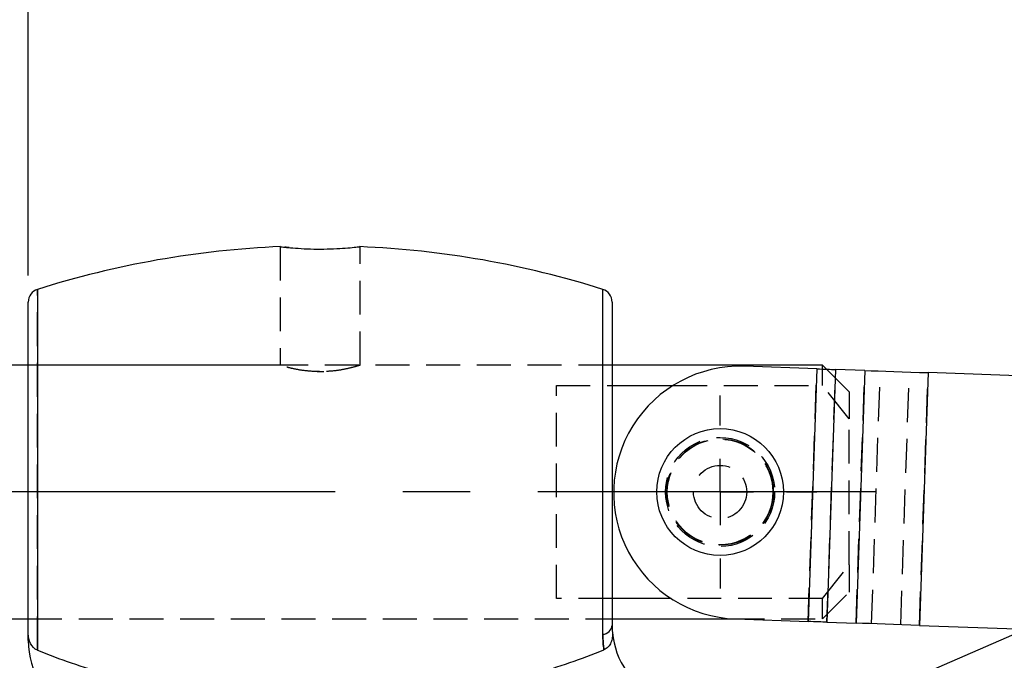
# Model space of a CAD drawing. Extents: x 63 to 798, y 54 to 570.
# Tile 16 of 30: x 180 to 254, y 464 to 512. Entities that reach past the tile are written whole.
import ezdxf

# ---------------------------------------------------------------- set-up
doc = ezdxf.new("R2010")
doc.units = 0
doc.header["$LTSCALE"] = 2
doc.linetypes.add('CENTERX2', pattern=[20.32, 12.7, -2.54, 2.54, -2.54])
doc.linetypes.add('HIDDEN', pattern=[1.905, 1.27, -0.635])
doc.layers.get('0').update_dxf_attribs({"linetype": 'CONTINUOUS'})
doc.styles.add('SLDTEXTSTYLE0', font='TXT', dxfattribs={"width": 0.75})
doc.dimstyles.new('SLDDIMSTYLE0', dxfattribs={"dimtxt": 7, "dimasz": 6.604, "dimexe": 0, "dimexo": 0.0625, "dimgap": 1.75, "dimtad": 1, "dimdec": 0, "dimrnd": 1e-09, "dimzin": 12, "dimtxsty": 'SLDTEXTSTYLE0', "dimsah": 1, "dimcen": 0.09, "dimazin": 3, "dimtfac": 1, "dimtofl": 0, "dimtmove": 0, "dimatfit": 3, "dimtolj": 1, "dimtzin": 12})
doc.dimstyles.new('SLDDIMSTYLE1', dxfattribs={"dimtxt": 7, "dimasz": 6.604, "dimexe": 0, "dimexo": 0.0625, "dimgap": 1.75, "dimtad": 1, "dimdec": 0, "dimrnd": 1e-09, "dimzin": 12, "dimtxsty": 'SLDTEXTSTYLE0', "dimsah": 1, "dimcen": 0.09, "dimazin": 3, "dimtfac": 1, "dimtdec": 0, "dimtofl": 0, "dimtmove": 0, "dimatfit": 3, "dimtolj": 1, "dimtzin": 12})

# ---------------------------------------------------------------- blocks, each defined once
blk = doc.blocks.new('_D')
at = {"color": 179, "linetype": 'CONTINUOUS'}
for p, q in [((113.971, 486.999), (113.971, 520.666)), ((180.253, 492.745), (180.253, 520.666)), ((180.253, 518.666), (113.971, 518.666))]:
    blk.add_line(p, q, dxfattribs=at)
for points in [[(113.971, 518.666), (120.575, 517.65), (120.575, 519.682)], [(180.253, 518.666), (173.649, 519.682), (173.649, 517.65)]]:
    blk.add_solid(points, dxfattribs=at)
at = {"color": 179, "linetype": 'CONTINUOUS', "insert": (138.928, 527.69, 0.1), "char_height": 7, "attachment_point": 1, "style": 'SLDTEXTSTYLE0'}
blk.add_mtext('65', dxfattribs=at)
blk = doc.blocks.new('_D_2')
at = {"color": 179, "linetype": 'CONTINUOUS'}
for p, q in [((504.218, 501.804), (504.218, 398.424)), ((113.971, 465.949), (113.971, 398.424)), ((113.971, 400.424), (504.218, 400.424))]:
    blk.add_line(p, q, dxfattribs=at)
for points in [[(113.971, 400.424), (120.575, 399.408), (120.575, 401.44)], [(504.218, 400.424), (497.614, 401.44), (497.614, 399.408)]]:
    blk.add_solid(points, dxfattribs=at)
at = {"color": 179, "linetype": 'CONTINUOUS', "insert": (296.67, 409.447, 0.1), "char_height": 7, "attachment_point": 1, "style": 'SLDTEXTSTYLE0'}
blk.add_mtext('390', dxfattribs=at)
blk = doc.blocks.new('_D_3')
at = {"color": 179, "linetype": 'CONTINUOUS'}
for p, q in [((108.971, 476.474), (73.578, 476.474)), ((75.578, 476.474), (75.578, 432.424)), ((210.753, 432.424), (73.578, 432.424))]:
    blk.add_line(p, q, dxfattribs=at)
for points in [[(75.578, 476.474), (74.562, 469.87), (76.594, 469.87)], [(75.578, 432.424), (76.594, 439.028), (74.562, 439.028)]]:
    blk.add_solid(points, dxfattribs=at)
at = {"color": 179, "linetype": 'CONTINUOUS', "insert": (66.554, 448.418, 0.1), "char_height": 7, "attachment_point": 1, "rotation": 90, "style": 'SLDTEXTSTYLE0'}
blk.add_mtext('44', dxfattribs=at)
blk = doc.blocks.new('_D_4')
at = {"color": 179, "linetype": 'CONTINUOUS'}
for p, q in [((113.971, 465.949), (113.971, 415.093)), ((212.753, 430.424), (212.753, 415.093)), ((212.753, 417.093), (113.971, 417.093))]:
    blk.add_line(p, q, dxfattribs=at)
for points in [[(113.971, 417.093), (120.575, 416.077), (120.575, 418.109)], [(212.753, 417.093), (206.149, 418.109), (206.149, 416.077)]]:
    blk.add_solid(points, dxfattribs=at)
at = {"color": 179, "linetype": 'CONTINUOUS', "insert": (151.312, 426.117, 0.1), "char_height": 7, "attachment_point": 1, "style": 'SLDTEXTSTYLE0'}
blk.add_mtext('99', dxfattribs=at)
blk = doc.blocks.new('SW_CENTERMARKSYMBOL_0')
at = {"color": 0, "linetype": 'CONTINUOUS'}
for p, q in [((0, 5), (0, 7.2625)), ((0, 0), (0, 2.5)), ((-5, 0), (-7.2625, 0)), ((0, 0), (-2.5, 0)), ((0, 0), (0, -2.5)), ((0, 0), (2.5, 0)), ((5, 0), (7.2625, 0)), ((0, -5), (0, -7.2625))]:
    blk.add_line(p, q, dxfattribs=at)

msp = doc.modelspace()

# ---------------------------------------------------------------- linework, layer by layer
at = {"color": 7, "linetype": 'CONTINUOUS'}
for p, q in [((385.1184, 522.7316), (218.7594, 450.273)), ((180.2526, 465.8244), (180.2526, 490.7451)), ((224.1526, 490.7451), (224.1526, 466.4408)), ((180.2526, 485.999), (114.9712, 485.999)), ((239.9712, 485.999), (224.1526, 485.999)), ((239.5447, 485.7288), (234.0977, 485.9167)), ((239.5447, 485.7288), (238.8899, 466.7401)), ((240.2663, 485.7039), (239.9712, 485.999)), ((239.9712, 485.7141), (239.9712, 485.999)), ((240.9581, 485.6801), (240.3033, 466.6914)), ((243.144, 485.6047), (240.9581, 485.6801)), ((243.144, 485.6047), (242.4892, 466.616)), ((247.9141, 485.4402), (247.2593, 466.4515)), ((270.5962, 484.658), (247.9141, 485.4402)), ((224.1526, 484.4867), (228.7488, 484.4867)), ((228.5864, 468.4613), (224.1526, 468.4613)), ((114.9712, 466.949), (180.2526, 466.949)), ((224.1526, 466.949), (233.0586, 466.949)), ((233.4429, 466.928), (238.8899, 466.7401)), ((240.3033, 466.6914), (242.4892, 466.616)), ((247.2593, 466.4515), (255.2696, 466.1753)), ((180.2526, 465.3052), (180.2526, 465.8244))]:
    msp.add_line(p, q, dxfattribs=at)
at = {"color": 7, "linetype": 'HIDDEN'}
for p, q in [((199.2026, 494.9071), (199.2026, 485.9886)), ((205.2026, 485.991), (205.2026, 494.9078)), ((180.9515, 464.5769), (180.9515, 491.6987)), ((224.1526, 485.999), (180.2526, 485.999)), ((199.2362, 485.999), (180.2526, 485.999)), ((224.1526, 485.999), (205.1767, 485.999)), ((238.8899, 466.7401), (239.5447, 485.7288)), ((239.9712, 484.4867), (239.9712, 485.7141)), ((241.9712, 483.999), (240.2663, 485.7039)), ((240.3033, 466.6914), (240.9581, 485.6801)), ((201.9691, 485.5266), (202.4845, 485.5288)), ((242.4892, 466.616), (243.144, 485.6047)), ((243.66, 466.5756), (244.3148, 485.5643)), ((245.8459, 466.5002), (246.5007, 485.489)), ((247.2593, 466.4515), (247.9141, 485.4402)), ((219.9712, 484.4867), (224.1526, 484.4867)), ((219.9712, 468.4613), (219.9712, 484.4867)), ((228.7488, 484.4867), (239.9712, 484.4867)), ((241.9712, 481.9606), (239.9712, 484.4867)), ((241.9712, 483.999), (241.9712, 481.9606)), ((241.9712, 470.9874), (241.9712, 481.9606)), ((239.9712, 468.4613), (241.9712, 470.9874)), ((241.9712, 470.9874), (241.9712, 468.949)), ((239.9712, 466.949), (241.9712, 468.949)), ((224.1526, 468.4613), (219.9712, 468.4613)), ((239.9712, 468.4613), (228.5864, 468.4613)), ((239.9712, 466.949), (239.9712, 468.4613)), ((180.2526, 466.949), (224.1526, 466.949)), ((180.2526, 466.949), (224.1526, 466.949)), ((233.0586, 466.949), (239.9712, 466.949))]:
    msp.add_line(p, q, dxfattribs=at)
at = {"color": 8, "linetype": 'CONTINUOUS'}
for p, q in [((180.9515, 491.6987), (180.9515, 464.5769)), ((223.4537, 465.7704), (223.4537, 491.6987))]:
    msp.add_line(p, q, dxfattribs=at)
at = {"color": 179, "linetype": 'CENTERX2'}
msp.add_line((243.9712, 476.474), (110.9712, 476.474), dxfattribs=at)
at = {"color": 7, "linetype": 'CONTINUOUS', "flags": 128}
for points in [[(239.5447, 485.7288), (239.7406, 485.7221), (239.9347, 485.7154), (240.1249, 485.7088), (240.3096, 485.7025), (240.4869, 485.6963), (240.6552, 485.6905), (240.8127, 485.6851), (240.9581, 485.6801)], [(243.144, 485.6047), (243.6345, 485.5878), (244.1662, 485.5695), (244.7341, 485.5499), (245.3325, 485.5292), (245.9558, 485.5077), (246.598, 485.4856), (247.2529, 485.463), (247.9141, 485.4402)], [(240.3033, 466.6914), (240.1579, 466.6964), (240.0004, 466.7018), (239.8321, 466.7076), (239.6548, 466.7137), (239.4701, 466.7201), (239.2799, 466.7267), (239.0858, 466.7334), (238.8899, 466.7401)], [(247.2593, 466.4515), (246.5981, 466.4743), (245.9432, 466.4969), (245.301, 466.519), (244.6777, 466.5405), (244.0793, 466.5612), (243.5114, 466.5807), (242.9797, 466.5991), (242.4892, 466.616)]]:
    msp.add_lwpolyline(points, dxfattribs=at)
at = {"color": 7, "linetype": 'CONTINUOUS'}
msp.add_circle((232.2712, 476.474), 4.7625, dxfattribs=at)
at = {"color": 7, "linetype": 'HIDDEN'}
for radius in [4.1, 4, 3.9688, 2]:
    msp.add_circle((232.2712, 476.474), radius, dxfattribs=at)
at = {"color": 7, "linetype": 'CONTINUOUS'}
for centre, radius, start, end in [((202.2026, 424.3951), 70.5789, 92.414552, 107.523498), ((202.2026, 424.3951), 70.5789, 72.476502, 87.57998), ((181.2526, 490.7451), 1, 107.523498, 180), ((223.1526, 490.7451), 1, 0, 72.476502), ((233.7703, 476.4223), 9.5, 88.024989, 268.024989), ((223.3765, 466.5504), 0.7838, 275.653463, 351.963233), ((230.1526, 466.4408), 6, 184.960616, 245.119633), ((186.2526, 465.3052), 6, 180, 245.119633)]:
    msp.add_arc(centre, radius, start, end, dxfattribs=at)
at = {"color": 7, "linetype": 'HIDDEN'}
msp.add_arc((223.3765, 466.5504), 0.7838, 275.653463, 351.963233, dxfattribs=at)
at = {"color": 7, "linetype": 'CONTINUOUS'}
for points, knots in [([(199.2294, 494.907), (199.221, 494.908), (199.1702, 494.914), (199.4069, 494.8854), (199.9335, 494.83), (200.7451, 494.7665), (201.715, 494.727), (202.7404, 494.7281), (203.6996, 494.769), (204.5013, 494.8328), (205.0155, 494.8875), (205.242, 494.9149), (205.1885, 494.9085), (205.1817, 494.9078)], [0, 0, 0, 0, 0.021108, 0.1276508, 0.2343459, 0.3417235, 0.449263, 0.5561762, 0.6626539, 0.7695653, 0.8771016, 0.9844836, 1, 1, 1, 1]), ([(180.9515, 464.5769), (180.7148, 464.6725), (180.5339, 464.8694), (180.3051, 465.3182), (180.2526, 465.5707), (180.2526, 465.8244)], [0, 0, 0, 0, 0.5, 0.5, 1, 1, 1, 1]), ([(224.1751, 465.922), (224.1863, 465.7921), (224.1839, 465.663), (224.1487, 465.4066), (224.1154, 465.2794), (224.0138, 465.0419), (223.9443, 464.9292), (223.7684, 464.7392), (223.6612, 464.6611), (223.5395, 464.6117)], [0, 0, 0, 0, 0.25, 0.25, 0.5, 0.5, 0.75, 0.75, 1, 1, 1, 1]), ([(180.9515, 464.5769), (182.6308, 463.8984), (184.3391, 463.3178), (187.806, 462.3263), (189.5647, 461.9158), (193.1302, 461.2575), (194.9413, 461.0097), (197.6592, 460.7634), (198.5666, 460.702), (199.9297, 460.6405), (200.3845, 460.6251), (201.0671, 460.6097), (201.2948, 460.6059), (201.7502, 460.6008), (201.9768, 460.5995), (205.8721, 460.5997), (209.4858, 460.9278), (214.8275, 461.913), (216.5947, 462.3244), (220.1003, 463.3281), (221.8432, 463.9224), (223.5395, 464.6117)], [0, 0, 0, 0, 0.125, 0.125, 0.25, 0.25, 0.375, 0.375, 0.4375, 0.4375, 0.46875, 0.46875, 0.484375, 0.484375, 0.5, 0.5, 0.75, 0.75, 0.875, 0.875, 1, 1, 1, 1])]:
    msp.add_open_spline(points, degree=3, knots=knots, dxfattribs=at)
at = {"color": 7, "linetype": 'HIDDEN'}
for points, knots in [([(199.8786, 494.8389), (199.8292, 494.8432), (199.6734, 494.857), (199.5965, 494.8661), (199.5439, 494.8724)], [0, 0, 0, 0, 0.3167627, 1, 1, 1, 1]), ([(202.2026, 485.5142), (201.8749, 485.5249), (201.2198, 485.5463), (200.339, 485.6951), (199.6579, 485.8597), (199.2492, 485.9841), (199.24, 485.9873), (199.2362, 485.9885)], [0, 0, 0, 0, 0.2074979, 0.4147388, 0.6285594, 0.8472, 1, 1, 1, 1]), ([(205.1767, 485.991), (205.1672, 485.9879), (205.1459, 485.9809), (204.7409, 485.8586), (204.0686, 485.6952), (203.182, 485.5453), (202.5198, 485.5243), (202.2026, 485.5142)], [0, 0, 0, 0, 0.1648472, 0.369223, 0.5806542, 0.7991414, 1, 1, 1, 1])]:
    msp.add_open_spline(points, degree=3, knots=knots, dxfattribs=at)
at = {"color": 7, "linetype": 'CONTINUOUS'}
for points in [[(224.1526, 466.4408), (224.1526, 466.2591), (224.1608, 466.0865), (224.1751, 465.922)], [(223.5395, 464.6117), (223.4868, 464.9657), (223.4537, 465.3507), (223.4537, 465.7704)]]:
    msp.add_open_spline(points, degree=3, dxfattribs=at)
at = {"color": 7, "linetype": 'HIDDEN'}
msp.add_open_spline([(223.4537, 465.7704), (223.4537, 465.3507), (223.4868, 464.9657), (223.5395, 464.6117)], degree=3, dxfattribs=at)

# ---------------------------------------------------------------- block references
at = {"color": 179, "linetype": 'CONTINUOUS'}
msp.add_blockref('SW_CENTERMARKSYMBOL_0', (232.2712, 476.474), dxfattribs=at)

# ---------------------------------------------------------------- dimensions: what is measured, and where the dimension line sits
for base, p1, p2, dimstyle, picture, middle in [((113.9712, 518.6661), (180.2526, 490.7451), (113.9712, 484.999), 'SLDDIMSTYLE0', '_D', (146.9437, 518.6661)), ((504.218, 400.424), (113.9712, 467.949), (504.218, 503.8041), 'SLDDIMSTYLE1', '_D_2', (307.2721, 400.424)), ((113.9712, 417.0931), (212.7526, 432.424), (113.9712, 467.949), 'SLDDIMSTYLE1', '_D_4', (159.3279, 417.0931))]:
    dim = msp.add_linear_dim(base=base, p1=p1, p2=p2, dimstyle=dimstyle, dxfattribs=at)
    dim.commit()
    dim.dimension.update_dxf_attribs({"geometry": picture, "text_midpoint": middle, "dimtype": 160})
dim = msp.add_linear_dim(base=(75.5779, 432.424), p1=(110.9712, 476.474), p2=(212.7526, 432.424), angle=90, dimstyle='SLDDIMSTYLE0', dxfattribs=at)
dim.commit()
dim.dimension.update_dxf_attribs({"geometry": '_D_3', "text_midpoint": (75.5779, 456.4339), "dimtype": 160})

doc.saveas('drawing.dxf')
